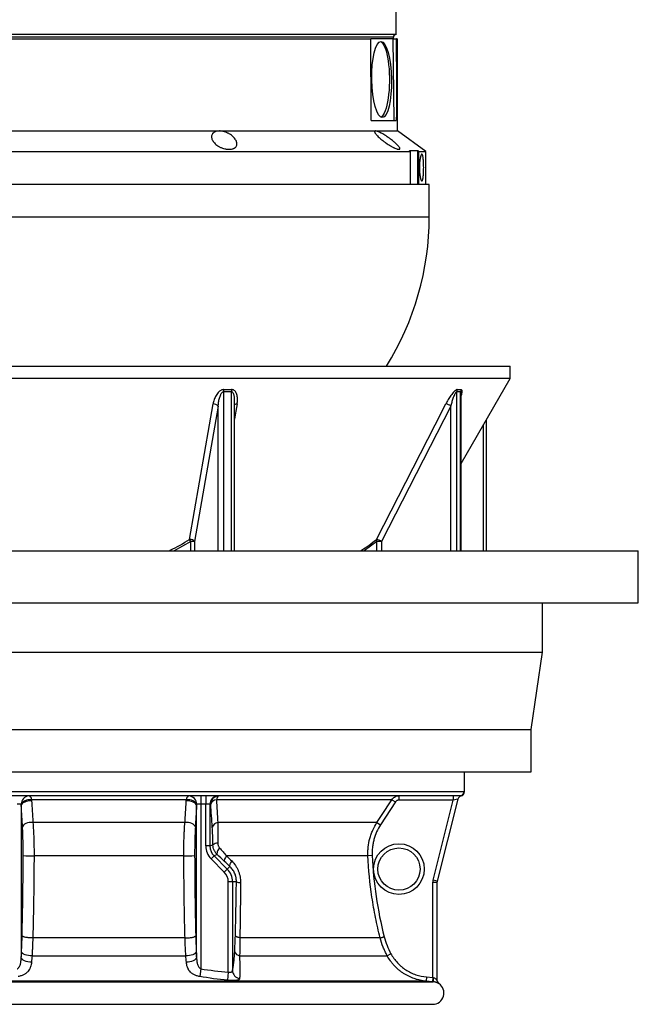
# Model space of a CAD drawing. Header units: millimetres. Extents: x 3097 to 6857, y 401 to 9519.
# Tile 2 of 5: x 4660 to 6857, y 401 to 3896. Entities that reach past the tile are written whole.
import ezdxf

# ---------------------------------------------------------------- set-up
doc = ezdxf.new("R2010")
doc.units = ezdxf.units.MM
doc.header["$LTSCALE"] = 5

msp = doc.modelspace()

# ---------------------------------------------------------------- linework, layer by layer
at = {"color": 7, "linetype": 'Continuous', "lineweight": 25}
for p, q in [((5997.1, 3843.6), (5997.1, 3962.9)), ((5997.1, 3843.6), (3957.1, 3843.6)), ((4017.6, 3828.6), (5906.7, 3828.6)), ((5979.7, 3828.6), (5906.7, 3828.6)), ((5986.4, 3828.6), (5979.7, 3828.6)), ((5990.2, 3538.6), (5986.4, 3828.6)), ((5986.4, 3828.6), (5997, 3828.6)), ((5987.1, 3828.6), (5987.1, 3833.6)), ((5997, 3828.6), (5998, 3747.8)), ((5998.2, 3828.6), (5997, 3828.6)), ((5998.2, 3828.6), (6002.1, 3828.6)), ((6002.1, 3501.1), (6002.1, 3828.6)), ((5908.9, 3538.6), (5997.7, 3538.6)), ((4584.8, 3501.1), (5369.3, 3501.1)), ((5369.3, 3501.1), (5924, 3501.1)), ((5924, 3501.1), (6002.1, 3501.1)), ((6102.1, 3428.6), (6002.1, 3501.1)), ((3852.1, 3428.6), (6047.4, 3428.6)), ((5398.4, 3436.1), (5408.9, 3436.1)), ((6004.7, 3436.1), (6009, 3436.1)), ((6047.4, 3428.6), (6044, 3431.2)), ((6047.4, 3428.6), (6047.4, 3311.1)), ((6073.8, 3431.2), (6077.2, 3428.6)), ((6073.8, 3311.1), (6073.8, 3431.2)), ((6077.2, 3428.6), (6102.1, 3428.6)), ((6077.2, 3311.1), (6077.2, 3428.6)), ((6102.1, 3311.1), (6102.1, 3428.6)), ((5319.1, 3311.1), (3839.6, 3311.1)), ((6114.6, 3311.1), (5319.1, 3311.1)), ((6114.6, 3196.5), (6114.6, 3311.1)), ((3552.1, 2666.1), (6402.1, 2666.1)), ((6402.1, 2622.7), (6402.1, 2666.1)), ((5405.6, 2622.7), (3552.1, 2622.7)), ((6402.1, 2622.7), (5405.6, 2622.7)), ((6227.5, 2320.3), (6402.1, 2622.7)), ((6227.5, 2011), (6227.5, 2569.7)), ((5364.9, 2524.7), (5281.3, 2043.6)), ((5422.3, 2540.5), (5422.3, 2539.5)), ((5422.8, 2011), (5422.8, 2539.5)), ((6191.7, 2524.7), (5945.2, 2043.6)), ((6317.5, 2011), (6317.5, 2476.2)), ((5281.3, 2043.6), (5268.3, 2043.6)), ((5945.2, 2043.6), (5928.6, 2043.6)), ((3097.1, 2011), (6857.1, 2011)), ((6857.1, 1826), (6857.1, 2011)), ((3097.1, 1826), (6857.1, 1826)), ((6517.1, 1651), (6517.1, 1826)), ((3437.1, 1651), (6517.1, 1651)), ((6477.1, 1376), (6517.1, 1651)), ((3477.1, 1376), (6477.1, 1376)), ((6477.1, 1226), (6477.1, 1376)), ((3477.1, 1226), (6477.1, 1226)), ((6239.6, 1155.3), (6239.6, 1226)), ((3715.3, 1156.1), (6238.8, 1156.1)), ((6224, 1141), (3730.1, 1141)), ((6223.9, 1141.1), (3730.3, 1141.1)), ((5252, 1127.4), (4702.1, 1127.4)), ((5303.3, 1141), (5303.3, 1111.1)), ((5320.8, 1141), (5320.8, 1111.1)), ((5981.7, 1127.4), (5359.1, 1127.4)), ((5994.3, 1119.3), (5941.6, 1038.2)), ((5981.7, 1127.4), (5994.3, 1119.3)), ((6006.9, 1141), (6006.9, 1126.1)), ((6200.1, 1126.1), (6006.9, 1126.1)), ((6128, 841.6), (6200.1, 1126.1)), ((6216.5, 1129.8), (6142.5, 837.9)), ((6200.1, 1141), (6200.1, 1126.1)), ((6216.5, 1129.8), (6200.1, 1126.1)), ((4665.6, 1111.1), (4650.8, 1111.1)), ((4665.8, 1106.3), (4665.8, 569.3)), ((5288.4, 569.3), (5288.4, 1106.3)), ((5303.3, 1111.1), (5288.5, 1111.1)), ((5320.8, 1111.1), (5303.3, 1111.1)), ((5303.3, 1111.1), (5303.3, 526.8)), ((5335.8, 1111.1), (5320.8, 1111.1)), ((5320.8, 963.1), (5320.8, 1111.1)), ((5335.8, 1111.1), (5335.8, 963.1)), ((5338.8, 1111.1), (5335.8, 1111.1)), ((5246.9, 1046.4), (4707.2, 1046.4)), ((5929, 1046.4), (5363.7, 1046.4)), ((5929, 1046.4), (5941.6, 1038.2)), ((5335.8, 963.1), (5320.8, 963.1)), ((5335.8, 963.1), (5346.5, 967.6)), ((5243, 928.2), (4711.1, 928.2)), ((5350.3, 927.9), (5339.8, 917.3)), ((5386.5, 870.6), (5339.8, 917.3)), ((5361.5, 932.5), (5350.3, 927.9)), ((5350.3, 927.9), (5397.1, 881.1)), ((5896.9, 928.2), (5394.7, 928.2)), ((5911.9, 928.9), (5896.9, 928.2)), ((5397.1, 881.1), (5386.5, 870.6)), ((5406.4, 890.4), (5397.1, 881.1)), ((6142.5, 837.9), (6128, 841.6)), ((5415.8, 836.1), (5400.8, 836.1)), ((5400.8, 515.5), (5400.8, 836.1)), ((5415.8, 836.1), (5415.8, 521)), ((5429.8, 836.1), (5415.8, 836.1)), ((6127.1, 496.2), (6127.1, 834.2)), ((6127.1, 834.2), (6142.1, 834.2)), ((6142.1, 834.2), (6142.1, 486.9)), ((5247.3, 637), (4706.8, 637)), ((5940.2, 637), (5442, 637)), ((5940.2, 637), (5940.2, 637)), ((4704, 573.5), (5250.1, 573.5)), ((5441.3, 573.5), (5965.3, 573.5)), ((5978.4, 580.7), (5965.3, 573.5)), ((5303.3, 526.8), (5299.4, 499.8)), ((5400.8, 515.5), (5398.5, 486.2)), ((6105, 498.1), (6103.7, 483.2)), ((6105, 498.1), (6127.1, 496.2)), ((6127.1, 496.2), (6125.7, 481.2)), ((3825, 480.9), (6129.1, 480.9)), ((6103.7, 483.2), (3850.4, 483.2)), ((6125.7, 481.2), (6103.7, 483.2)), ((3827.2, 401.1), (6126.9, 401.1))]:
    msp.add_line(p, q, dxfattribs=at)
at = {"color": 8, "linetype": 'Continuous', "lineweight": 25}
for p, q in [((5987.1, 3833.6), (3967.1, 3833.6)), ((3839.6, 3196.5), (6114.6, 3196.5)), ((5383.7, 2575.5), (5383.7, 2011)), ((5412.3, 2011), (5412.3, 2575.5)), ((6211.9, 2575.5), (6211.9, 2011)), ((6225.8, 2011), (6225.8, 2575.5)), ((5364.9, 2011), (5364.9, 2524.7)), ((6191.7, 2011), (6191.7, 2524.7)), ((6307, 2011), (6307, 2458)), ((5268.3, 2043.6), (5209.1, 2011)), ((5268.3, 2011), (5268.3, 2043.6)), ((5281.3, 2043.6), (5281.3, 2011)), ((5928.6, 2043.6), (5883.1, 2011)), ((5928.6, 2011), (5928.6, 2043.6)), ((5945.2, 2043.6), (5945.2, 2011)), ((5194.9, 2012.9), (5191.9, 2011)), ((5874, 2012.9), (5871.5, 2011))]:
    msp.add_line(p, q, dxfattribs=at)
at = {"color": 7, "linetype": 'Continuous', "lineweight": 25, "flags": 128}
for points in [[(5940.8, 3818.2), (5943.3, 3817.2), (5947.2, 3814.2), (5951, 3809.4), (5954.6, 3803), (5958, 3795), (5961.2, 3785.6), (5964.1, 3774.9), (5966.6, 3762.9), (5968.8, 3750), (5970.5, 3736.1), (5971.9, 3721.6), (5972.8, 3706.6), (5973.2, 3691.3), (5973.2, 3675.9), (5972.8, 3660.6), (5971.9, 3645.6), (5970.5, 3631), (5968.8, 3617.2), (5966.6, 3604.2), (5964.1, 3592.3), (5961.2, 3581.6), (5958, 3572.2), (5954.6, 3564.2), (5951, 3557.8), (5947.2, 3553), (5943.3, 3550), (5943.1, 3549.9)], [(5263.6, 2051.1), (5334.3, 2458.4), (5347.1, 2532.2)], [(5927, 2051.1), (6135.7, 2458.4), (6173.5, 2532.2)], [(4702.1, 1127.4), (4695.9, 1127.4), (4689.7, 1126.7), (4683.8, 1125.3), (4678.3, 1123.3), (4673.6, 1120.7), (4669.8, 1117.8), (4667.1, 1114.5), (4665.6, 1111.1)], [(4702.5, 1122.7), (4696.1, 1122.8), (4689.7, 1122.2), (4683.5, 1120.9), (4677.9, 1118.9), (4673.1, 1116.3), (4669.4, 1113.3), (4666.9, 1109.9), (4665.8, 1106.3)], [(5288.4, 1106.3), (5287.2, 1109.9), (5284.7, 1113.3), (5281, 1116.3), (5276.2, 1118.9), (5270.6, 1120.9), (5264.4, 1122.2), (5258, 1122.8), (5251.6, 1122.7)], [(5288.5, 1111.1), (5287, 1114.5), (5284.3, 1117.8), (5280.5, 1120.7), (5275.8, 1123.3), (5270.3, 1125.3), (5264.4, 1126.7), (5258.2, 1127.4), (5252, 1127.4)], [(5929, 1046.4), (5945.4, 1071.5), (5981.7, 1127.4)], [(4707.2, 1046.4), (4700.7, 1046.6), (4694.2, 1046), (4688, 1044.7), (4682.4, 1042.7), (4677.6, 1040.1), (4673.8, 1037), (4671.3, 1033.6), (4670.2, 1030.1)], [(5284, 1030.1), (5282.8, 1033.6), (5280.3, 1037), (5276.5, 1040.1), (5271.7, 1042.7), (5266.1, 1044.7), (5259.9, 1046), (5253.4, 1046.6), (5246.9, 1046.4)], [(5369.9, 956.5), (5367.2, 952.9), (5365, 949.2), (5363.1, 945.7), (5361.7, 942.4), (5360.9, 939.3), (5360.5, 936.6), (5360.8, 934.3), (5361.5, 932.5)], [(5394.7, 928.2), (5392.5, 925), (5390.6, 921.9), (5389, 919), (5387.8, 916.3), (5387, 913.8), (5386.6, 911.7), (5386.7, 909.9), (5387.2, 908.5)], [(5413.3, 909.8), (5411.2, 906.7), (5409.4, 903.6), (5407.9, 900.8), (5406.8, 898.1), (5406.1, 895.7), (5405.7, 893.6), (5405.8, 891.8), (5406.4, 890.4)], [(4702.2, 551), (4695.8, 550.9), (4689.4, 551.5), (4683.3, 553), (4677.7, 555.3), (4673, 558.2), (4669.3, 561.6), (4666.9, 565.3), (4665.8, 569.3)], [(4704, 573.5), (4697.5, 573.4), (4691.1, 573.9), (4684.8, 575), (4679.2, 576.8), (4674.3, 579.1), (4670.6, 581.8), (4668, 584.8), (4666.8, 587.9)], [(5287.3, 587.9), (5286.1, 584.8), (5283.5, 581.8), (5279.8, 579.1), (5274.9, 576.8), (5269.3, 575), (5263.1, 573.9), (5256.6, 573.4), (5250.1, 573.5)], [(5288.4, 569.3), (5287.2, 565.3), (5284.8, 561.6), (5281.1, 558.2), (5276.4, 555.3), (5270.9, 553), (5264.7, 551.5), (5258.3, 550.9), (5252, 551)]]:
    msp.add_lwpolyline(points, dxfattribs=at)
at = {"color": 8, "linetype": 'Continuous', "lineweight": 25, "flags": 128}
msp.add_lwpolyline([(5432.1, 2532.2), (5427.6, 2506.2), (5422.8, 2478.7)], dxfattribs=at)
at = {"color": 7, "linetype": 'Continuous', "lineweight": 25}
for radius in [90, 75]:
    msp.add_circle((6007.1, 881.1), radius, dxfattribs=at)
for centre, radius, start, end in [((5997.1, 3833.6), 10, 90, 180), ((5114.6, 3196.5), 1000, 327.9669, 0), ((5428.5, 2574.9), 44.7, 169.5651, 179.2278), ((5456.7, 2576.5), 44.4, 171.531, 181.2487), ((6228.5, 2575.4), 16.6, 152.6935, 179.6401), ((6242.2, 2575.7), 16.4, 153.5109, 180.6616), ((5348.5, 2510.5), 21.7, 40.7038, 93.6177), ((6165.7, 2487.5), 45.4, 55.1054, 80.2088), ((5264.9, 2029.5), 21.6, 40.65, 93.4355), ((5117.9, 1954.4), 174.9, 30.6629, 33.5641), ((5919.1, 2006.1), 45.6, 55.1468, 80.0518), ((5942.6, 2050.5), 15.7, 178.0629, 206.4262), ((6223.8, 1156.1), 15, 270.3387, 0.0179), ((6224.3, 1155.3), 15, 282.9075, 0.0102), ((4695.5, 1111.3), 29.9, 95.2219, 180.3128), ((4683.9, 1127.3), 18.2, 0.3729, 48.6833), ((5270.2, 1127.3), 18.2, 131.3167, 179.6271), ((5258.6, 1111.3), 29.9, 359.6872, 84.7781), ((5365.7, 1111.1), 30, 94.9484, 180.0967), ((5368.8, 1111.1), 30, 94.9484, 180.0967), ((5361.6, 1103.6), 24, 95.8487, 161.7256), ((5376.2, 1126.1), 17.1, 119.7105, 175.5256), ((6231, 1126.1), 15, 102.9032, 165.7827), ((5366.6, 1022.9), 23.7, 96.9979, 162.3934), ((5362.9, 944.8), 28.1, 87.824, 125.8841), ((4701.1, 1186.7), 258.7, 263.6601, 272.2093), ((5253, 1186.7), 258.7, 267.7907, 276.3399), ((5352.1, 836.1), 63.7, 0, 45), ((5352.1, 836.1), 48.8, 0, 45), ((6157.1, 834.2), 30, 165.7827, 180), ((5443.9, 864), 31.2, 243.1738, 271.4428), ((6157.1, 834.2), 15, 165.7827, 180), ((5444.4, 595.2), 21.9, 199.4107, 261.8467), ((5445.7, 522.5), 30, 182.7618, 261.5133), ((6163, 489.3), 34.9, 169.0803, 193.7956), ((6126.9, 441.1), 40, 270, 56.7656), ((6157.1, 487.1), 15, 179.996, 236.7857), ((6157.1, 486.9), 15, 180.0001, 204.5732)]:
    msp.add_arc(centre, radius, start, end, dxfattribs=at)
at = {"color": 8, "linetype": 'Continuous', "lineweight": 25}
for centre, radius, start, end in [((5431.2, 2518.4), 13.8, 86.156, 127.4922), ((5074.9, 1945.5), 137.6, 28.4194, 29.306), ((5886.5, 2011.6), 12.6, 174.4416, 182.9466), ((6157.1, 486.9), 15, 204.5735, 236.4637)]:
    msp.add_arc(centre, radius, start, end, dxfattribs=at)
at = {"color": 7, "linetype": 'Continuous', "lineweight": 25}
for centre, major_axis, ratio, start_param, end_param in [((4977.1, -6273.2), (-265.4, 58722.2), 0.01686, 4.880188, 4.885199), ((4977.1, 3828.6), (89.4, 58722.2), 0.017389, 4.71104, 4.712415), ((5386.1, 963.3), (60.3, 25), 0.995546, 2.750469, 3.532716), ((5386.1, 963.3), (46.5, 19.3), 0.992899, 2.750469, 3.532716)]:
    msp.add_ellipse(centre, major_axis=major_axis, ratio=ratio, start_param=start_param, end_param=end_param, dxfattribs=at)
msp.add_ellipse((5945.6, 3683.6), major_axis=(-2.4, 135), ratio=0.25874, dxfattribs=at)
for points in [[(5998, 3747.8), (5997.9, 3678.1), (5997.8, 3608.3), (5997.7, 3538.6)], [(6044, 3431.2), (6053.9, 3432.6), (6063.9, 3432.6), (6073.8, 3431.2)], [(5412.3, 2575.5), (5402.8, 2575.3), (5393.3, 2575.3), (5383.7, 2575.5)], [(5384.5, 2583), (5393.9, 2582.8), (5403.4, 2582.8), (5412.8, 2583)], [(6225.8, 2575.5), (6221.2, 2575.3), (6216.6, 2575.3), (6211.9, 2575.5)], [(6213.8, 2583), (6218.4, 2582.8), (6222.9, 2582.8), (6227.5, 2583)], [(5194.9, 2012.9), (5218.3, 2024.7), (5241.2, 2037.5), (5263.6, 2051.1)], [(5874, 2012.9), (5892, 2024.7), (5909.7, 2037.5), (5927, 2051.1)], [(4702.1, 1127.4), (4702.3, 1125.8), (4702.4, 1124.2), (4702.5, 1122.7)], [(5251.6, 1122.7), (5251.7, 1124.2), (5251.8, 1125.8), (5252, 1127.4)], [(5359.1, 1127.4), (5360.7, 1100.4), (5362.2, 1073.3), (5363.7, 1046.4)], [(6223.9, 1141.1), (6223.9, 1141.1), (6223.9, 1141.1), (6223.9, 1141.1)], [(6223.9, 1141.1), (6223.9, 1141.1), (6223.9, 1141.1), (6224, 1141)], [(4665.8, 1106.3), (4665.7, 1107.9), (4665.7, 1109.5), (4665.6, 1111.1)], [(4670.2, 1030.1), (4668.7, 1055.5), (4667.2, 1080.9), (4665.8, 1106.3)], [(5288.4, 1106.3), (5286.9, 1080.9), (5285.4, 1055.5), (5284, 1030.1)], [(5288.5, 1111.1), (5288.4, 1109.5), (5288.4, 1107.9), (5288.4, 1106.3)], [(5344, 1030.1), (5342.3, 1057), (5340.5, 1084), (5338.8, 1111.1)], [(5369.9, 956.5), (5378.1, 947.2), (5386.4, 937.8), (5394.7, 928.2)], [(5387.2, 908.5), (5378.5, 916.6), (5370, 924.6), (5361.5, 932.5)], [(5394.7, 928.2), (5400.9, 922), (5407.1, 915.9), (5413.3, 909.8)], [(5911.9, 928.9), (5914.1, 880.2), (5923.6, 783.4), (5942.7, 688.1), (5954.7, 640.8)], [(5406.4, 890.4), (5400, 896.4), (5393.6, 902.4), (5387.2, 908.5)], [(4706.8, 637), (4706.8, 637), (4706.8, 637), (4706.8, 637)], [(5247.3, 637), (5247.3, 637), (5247.3, 637), (5247.3, 637)], [(5442, 637), (5442, 637), (5442, 637), (5442, 637)], [(5954.7, 640.8), (5957.4, 630.3), (5964.1, 609.8), (5973.2, 590.2), (5978.4, 580.7)], [(4665.8, 569.3), (4666.2, 575.2), (4666.5, 581.4), (4666.8, 587.9)], [(4704, 573.5), (4703.4, 565.7), (4702.8, 558.2), (4702.2, 551)], [(5252, 551), (5251.3, 558.2), (5250.7, 565.7), (5250.1, 573.5)], [(5287.3, 587.9), (5287.6, 581.4), (5288, 575.2), (5288.4, 569.3)], [(5303.3, 526.8), (5335.7, 522.1), (5368.2, 518.1), (5400.8, 515.5)], [(5398.5, 486.2), (5365.3, 489.2), (5332.3, 494.1), (5299.4, 499.8)], [(6127.1, 496.2), (6127.6, 496.1), (6128.2, 496), (6128.7, 495.9)], [(6129.1, 480.9), (6128, 481), (6126.9, 481.1), (6125.7, 481.2)]]:
    msp.add_open_spline(points, degree=3, dxfattribs=at)
for points, knots in [([(5369.3, 3501.1), (5366.4, 3501.1), (5363.6, 3500.8), (5359.7, 3500.1), (5358.4, 3499.8), (5356.1, 3499.1), (5355, 3498.6), (5352.9, 3497.7), (5351.9, 3497.2), (5350, 3496.1), (5349.2, 3495.5), (5347.6, 3494.2), (5346.9, 3493.5), (5345.6, 3492.1), (5345.1, 3491.4), (5343.5, 3489.1), (5342.8, 3487.5), (5341.8, 3484.2), (5341.5, 3482.4), (5341.5, 3478.8), (5341.7, 3477), (5342.6, 3473.3), (5343.2, 3471.4), (5344.9, 3467.7), (5346, 3465.9), (5347.9, 3463.1), (5348.5, 3462.2), (5350, 3460.3), (5350.8, 3459.4), (5353.3, 3456.7), (5355.1, 3455), (5359.1, 3451.6), (5361.3, 3450), (5364.9, 3447.6), (5366.2, 3446.8), (5368.7, 3445.4), (5370, 3444.7), (5372.7, 3443.3), (5374.1, 3442.7), (5377, 3441.4), (5378.4, 3440.8), (5382.9, 3439.2), (5386, 3438.3), (5390.6, 3437.3), (5392.1, 3436.9), (5395.2, 3436.4), (5396.8, 3436.2), (5398.4, 3436.1)], [0, 0, 0, 0, 0.0625, 0.0625, 0.09375, 0.09375, 0.125, 0.125, 0.15625, 0.15625, 0.1875, 0.1875, 0.21875, 0.21875, 0.25, 0.25, 0.3125, 0.3125, 0.375, 0.375, 0.4375, 0.4375, 0.5, 0.5, 0.5625, 0.5625, 0.59375, 0.59375, 0.625, 0.625, 0.6875, 0.6875, 0.75, 0.75, 0.78125, 0.78125, 0.8125, 0.8125, 0.84375, 0.84375, 0.875, 0.875, 0.9375, 0.9375, 0.96875, 0.96875, 1, 1, 1, 1]), ([(5408.9, 3436.1), (5411.6, 3436.4), (5414.2, 3436.9), (5417.6, 3437.9), (5418.7, 3438.4), (5420.8, 3439.3), (5421.8, 3439.8), (5423.5, 3440.8), (5424.4, 3441.4), (5425.9, 3442.6), (5426.6, 3443.3), (5428.4, 3445.3), (5429.4, 3446.8), (5430.8, 3449.9), (5431.2, 3451.6), (5431.6, 3455), (5431.6, 3456.8), (5431.1, 3459.5), (5430.9, 3460.4), (5430.4, 3462.2), (5430.1, 3463.2), (5429.1, 3465.9), (5428.2, 3467.8), (5425.9, 3471.5), (5424.6, 3473.4), (5421.6, 3477.1), (5419.9, 3478.9), (5416.2, 3482.4), (5414.1, 3484.2), (5409.6, 3487.5), (5407.2, 3489.1), (5403.4, 3491.4), (5402.1, 3492.1), (5399.4, 3493.5), (5398, 3494.2), (5393.7, 3496.1), (5390.7, 3497.2), (5386.2, 3498.6), (5384.6, 3499.1), (5381.5, 3499.8), (5380, 3500.1), (5376.9, 3500.6), (5375.4, 3500.8), (5372.3, 3501), (5370.8, 3501.1), (5369.3, 3501.1)], [0, 0, 0, 0, 0.0625, 0.0625, 0.09375, 0.09375, 0.125, 0.125, 0.15625, 0.15625, 0.1875, 0.1875, 0.25, 0.25, 0.3125, 0.3125, 0.375, 0.375, 0.40625, 0.40625, 0.4375, 0.4375, 0.5, 0.5, 0.5625, 0.5625, 0.625, 0.625, 0.6875, 0.6875, 0.75, 0.75, 0.78125, 0.78125, 0.8125, 0.8125, 0.875, 0.875, 0.90625, 0.90625, 0.9375, 0.9375, 0.96875, 0.96875, 1, 1, 1, 1]), ([(5924, 3501.1), (5922.8, 3501.1), (5921.9, 3500.8), (5921.1, 3500.1), (5920.9, 3499.8), (5920.6, 3499.1), (5920.6, 3498.6), (5920.7, 3497.7), (5920.8, 3497.2), (5921.2, 3496.1), (5921.4, 3495.5), (5922.1, 3494.2), (5922.5, 3493.5), (5923.4, 3492.1), (5923.9, 3491.4), (5925.6, 3489.1), (5926.9, 3487.5), (5930, 3484.2), (5931.7, 3482.4), (5935.4, 3478.8), (5937.4, 3477), (5941.6, 3473.3), (5943.8, 3471.4), (5948.5, 3467.7), (5950.9, 3465.8), (5954.6, 3463.1), (5955.8, 3462.2), (5958.4, 3460.3), (5959.7, 3459.4), (5963.6, 3456.7), (5966.3, 3455), (5971.6, 3451.6), (5974.2, 3450), (5978.3, 3447.6), (5979.6, 3446.8), (5982.3, 3445.4), (5983.6, 3444.7), (5986.2, 3443.3), (5987.5, 3442.7), (5990, 3441.4), (5991.2, 3440.8), (5994.9, 3439.2), (5997.1, 3438.3), (6000.2, 3437.2), (6001.2, 3436.9), (6003, 3436.4), (6003.9, 3436.2), (6004.7, 3436.1)], [0, 0, 0, 0, 0.0625, 0.0625, 0.09375, 0.09375, 0.125, 0.125, 0.15625, 0.15625, 0.1875, 0.1875, 0.21875, 0.21875, 0.25, 0.25, 0.3125, 0.3125, 0.375, 0.375, 0.4375, 0.4375, 0.5, 0.5, 0.5625, 0.5625, 0.59375, 0.59375, 0.625, 0.625, 0.6875, 0.6875, 0.75, 0.75, 0.78125, 0.78125, 0.8125, 0.8125, 0.84375, 0.84375, 0.875, 0.875, 0.9375, 0.9375, 0.96875, 0.96875, 1, 1, 1, 1]), ([(6009, 3436.1), (6009.9, 3436.4), (6010.4, 3436.9), (6010.6, 3437.9), (6010.6, 3438.4), (6010.5, 3439.3), (6010.3, 3439.8), (6009.9, 3440.8), (6009.6, 3441.4), (6008.9, 3442.6), (6008.5, 3443.3), (6007, 3445.3), (6005.8, 3446.8), (6003, 3449.9), (6001.4, 3451.6), (5997.9, 3455), (5996, 3456.8), (5992.9, 3459.5), (5991.8, 3460.4), (5989.7, 3462.2), (5988.6, 3463.2), (5985.2, 3465.9), (5982.9, 3467.8), (5978, 3471.5), (5975.5, 3473.4), (5970.4, 3477.1), (5967.8, 3478.9), (5962.6, 3482.4), (5959.9, 3484.2), (5954.6, 3487.5), (5951.9, 3489.1), (5948, 3491.4), (5946.7, 3492.1), (5944.2, 3493.5), (5942.9, 3494.2), (5939.2, 3496.1), (5936.8, 3497.2), (5933.5, 3498.6), (5932.4, 3499.1), (5930.4, 3499.8), (5929.5, 3500.1), (5927.7, 3500.6), (5926.9, 3500.8), (5925.3, 3501), (5924.6, 3501.1), (5924, 3501.1)], [0, 0, 0, 0, 0.0625, 0.0625, 0.09375, 0.09375, 0.125, 0.125, 0.15625, 0.15625, 0.1875, 0.1875, 0.25, 0.25, 0.3125, 0.3125, 0.375, 0.375, 0.40625, 0.40625, 0.4375, 0.4375, 0.5, 0.5, 0.5625, 0.5625, 0.625, 0.625, 0.6875, 0.6875, 0.75, 0.75, 0.78125, 0.78125, 0.8125, 0.8125, 0.875, 0.875, 0.90625, 0.90625, 0.9375, 0.9375, 0.96875, 0.96875, 1, 1, 1, 1]), ([(6079.8, 3371.1), (6079.8, 3374.3), (6079.9, 3377.4), (6080.1, 3381.9), (6080.2, 3383.5), (6080.3, 3386.4), (6080.4, 3387.9), (6080.8, 3392.3), (6081.1, 3395), (6081.6, 3398.9), (6081.8, 3400.1), (6082.2, 3402.5), (6082.4, 3403.7), (6083, 3406.9), (6083.4, 3408.9), (6084.1, 3411.5), (6084.4, 3412.3), (6084.9, 3413.7), (6085.3, 3415.1), (6085.8, 3416.1), (6086.3, 3417), (6086.6, 3417.4), (6087.4, 3418.3), (6087.9, 3418.6), (6088.8, 3418.6), (6089.3, 3418.3), (6090.2, 3417.1), (6090.6, 3416.2), (6091.2, 3414.5), (6091.4, 3413.8), (6091.8, 3412.4), (6092, 3411.6), (6092.5, 3409), (6092.8, 3407), (6093.4, 3402.6), (6093.6, 3400.2), (6094, 3396.3), (6094.1, 3395), (6094.2, 3392.3), (6094.3, 3390.8), (6094.5, 3386.5), (6094.6, 3383.5), (6094.8, 3377.4), (6094.8, 3374.2), (6094.8, 3368), (6094.8, 3364.9), (6094.7, 3360.3), (6094.6, 3358.7), (6094.5, 3355.7), (6094.4, 3352.8), (6094.2, 3350), (6094.1, 3347.2), (6094, 3345.9), (6093.6, 3342), (6093.4, 3339.6), (6092.8, 3335.2), (6092.5, 3333.2), (6091.8, 3329.8), (6091.5, 3328.3), (6090.8, 3326.6), (6090.6, 3326), (6090.2, 3325.2), (6090, 3324.8), (6089.3, 3323.9), (6088.8, 3323.6), (6087.9, 3323.6), (6087.4, 3323.9), (6086.6, 3324.8), (6086.4, 3325.2), (6085.9, 3326.1), (6085.6, 3326.6), (6084.9, 3328.4), (6084.4, 3329.8), (6083.4, 3333.2), (6083, 3335.2), (6082.2, 3339.6), (6081.8, 3342), (6081.3, 3345.9), (6081.1, 3347.2), (6080.8, 3349.9), (6080.7, 3351.3), (6080.3, 3355.6), (6080.1, 3358.6), (6079.9, 3364.8), (6079.8, 3367.9), (6079.8, 3371.1)], [0, 0, 0, 0, 0.03125, 0.03125, 0.046875, 0.046875, 0.0625, 0.0625, 0.09375, 0.09375, 0.109375, 0.109375, 0.125, 0.125, 0.15625, 0.15625, 0.171875, 0.171875, 0.1875, 0.203125, 0.203125, 0.21875, 0.21875, 0.25, 0.25, 0.28125, 0.28125, 0.3125, 0.3125, 0.328125, 0.328125, 0.34375, 0.34375, 0.375, 0.375, 0.40625, 0.40625, 0.421875, 0.421875, 0.4375, 0.4375, 0.46875, 0.46875, 0.5, 0.5, 0.53125, 0.53125, 0.546875, 0.546875, 0.5625, 0.578125, 0.578125, 0.59375, 0.59375, 0.625, 0.625, 0.65625, 0.65625, 0.6875, 0.6875, 0.703125, 0.703125, 0.71875, 0.71875, 0.75, 0.75, 0.78125, 0.78125, 0.796875, 0.796875, 0.8125, 0.8125, 0.84375, 0.84375, 0.875, 0.875, 0.90625, 0.90625, 0.921875, 0.921875, 0.9375, 0.9375, 0.96875, 0.96875, 1, 1, 1, 1]), ([(5384.5, 2583), (5383.7, 2583), (5383, 2583), (5381.6, 2582.8), (5380.8, 2582.7), (5378.7, 2582.2), (5377.3, 2581.7), (5374.6, 2580.4), (5373.3, 2579.6), (5370.8, 2577.9), (5369.6, 2577), (5366.3, 2574), (5364.4, 2571.9), (5360.9, 2567.3), (5359.3, 2565), (5356.5, 2560.1), (5355.2, 2557.6), (5353, 2552.6), (5352, 2550.1), (5349.3, 2542.5), (5348, 2537.4), (5347.1, 2532.2)], [0, 0, 0, 0, 0.03125, 0.03125, 0.0625, 0.0625, 0.125, 0.125, 0.1875, 0.1875, 0.25, 0.25, 0.375, 0.375, 0.5, 0.5, 0.625, 0.625, 0.75, 0.75, 1, 1, 1, 1]), ([(5364.9, 2524.7), (5365.3, 2529.3), (5365.9, 2533.9), (5367.4, 2543.1), (5368.3, 2547.7), (5370.2, 2554.5), (5370.8, 2556.8), (5372.4, 2561.3), (5373.2, 2563.5), (5374.7, 2566.7), (5375.3, 2567.8), (5376.5, 2569.8), (5377.1, 2570.9), (5378.6, 2572.8), (5379.5, 2573.7), (5380.9, 2574.7), (5381.4, 2575), (5382.6, 2575.4), (5383.2, 2575.5), (5383.7, 2575.5)], [0, 0, 0, 0, 0.25, 0.25, 0.5, 0.5, 0.625, 0.625, 0.75, 0.75, 0.8125, 0.8125, 0.875, 0.875, 0.9375, 0.9375, 0.96875, 0.96875, 1, 1, 1, 1]), ([(5432.1, 2532.2), (5432.6, 2534.8), (5432.9, 2537.4), (5433.4, 2542.5), (5433.5, 2545.1), (5433.6, 2550.1), (5433.4, 2552.6), (5433, 2557.6), (5432.6, 2560.1), (5431.5, 2564.9), (5430.7, 2567.3), (5429.3, 2570.7), (5428.8, 2571.8), (5427.6, 2573.9), (5426.9, 2575), (5425.4, 2576.9), (5424.6, 2577.9), (5422.8, 2579.6), (5421.8, 2580.4), (5420.1, 2581.3), (5419.5, 2581.6), (5418.3, 2582.1), (5417.6, 2582.3), (5415.7, 2582.9), (5414.3, 2583), (5412.8, 2583)], [0, 0, 0, 0, 0.125, 0.125, 0.25, 0.25, 0.375, 0.375, 0.5, 0.5, 0.625, 0.625, 0.6875, 0.6875, 0.75, 0.75, 0.8125, 0.8125, 0.875, 0.875, 0.90625, 0.90625, 0.9375, 0.9375, 1, 1, 1, 1]), ([(6213.8, 2583), (6213.4, 2583), (6213.1, 2583), (6212.3, 2582.8), (6211.8, 2582.7), (6210.6, 2582.2), (6209.7, 2581.7), (6207.8, 2580.4), (6206.8, 2579.6), (6204.8, 2577.9), (6203.9, 2577), (6200.9, 2574), (6199.1, 2571.9), (6195.4, 2567.3), (6193.6, 2565), (6190.1, 2560.1), (6188.4, 2557.6), (6185.1, 2552.6), (6183.5, 2550.1), (6179, 2542.5), (6176.1, 2537.4), (6173.5, 2532.2)], [0, 0, 0, 0, 0.03125, 0.03125, 0.0625, 0.0625, 0.125, 0.125, 0.1875, 0.1875, 0.25, 0.25, 0.375, 0.375, 0.5, 0.5, 0.625, 0.625, 0.75, 0.75, 1, 1, 1, 1]), ([(6191.7, 2524.7), (6192.9, 2529.3), (6194.2, 2533.9), (6196.9, 2543.1), (6198.3, 2547.7), (6200.7, 2554.5), (6201.5, 2556.8), (6203.2, 2561.3), (6204.2, 2563.5), (6205.6, 2566.7), (6206.1, 2567.8), (6207.1, 2569.8), (6207.7, 2570.9), (6208.8, 2572.8), (6209.4, 2573.7), (6210.4, 2574.7), (6210.7, 2575), (6211.3, 2575.4), (6211.7, 2575.5), (6211.9, 2575.5)], [0, 0, 0, 0, 0.25, 0.25, 0.5, 0.5, 0.625, 0.625, 0.75, 0.75, 0.8125, 0.8125, 0.875, 0.875, 0.9375, 0.9375, 0.96875, 0.96875, 1, 1, 1, 1]), ([(6238.8, 1156.1), (6238.9, 1156.1), (6239, 1155.9), (6239.2, 1155.5), (6239.2, 1155.3), (6239.3, 1155.3)], [0, 0, 0, 0, 0.5, 0.5, 1, 1, 1, 1]), ([(4702.5, 1122.7), (4703.5, 1106), (4704.5, 1089.3), (4705.6, 1072.6), (4706.1, 1063.9), (4706.6, 1055.1), (4707.2, 1046.4)], [0, 0, 0, 0, 0.012, 0.012, 0.012, 0.01828493, 0.01828493, 0.01828493, 0.01828493]), ([(5246.9, 1046.4), (5248, 1063.1), (5249, 1079.8), (5250, 1096.4), (5250.5, 1105.2), (5251.1, 1113.9), (5251.6, 1122.7)], [0, 0, 0, 0, 0.012, 0.012, 0.012, 0.01828493, 0.01828493, 0.01828493, 0.01828493]), ([(5981.7, 1127.4), (5983, 1129.4), (5984.4, 1131.1), (5987.7, 1134.3), (5989.5, 1135.7), (5993.4, 1138), (5995.5, 1138.9), (5999.9, 1140.4), (6002.1, 1140.8), (6004.3, 1141)], [0, 0, 0, 0, 0.25, 0.25, 0.5, 0.5, 0.75, 0.75, 1, 1, 1, 1]), ([(6006.9, 1126.1), (6005.6, 1126.1), (6004.4, 1125.9), (6002, 1125.3), (6000.8, 1124.9), (5998.6, 1123.7), (5997.6, 1123), (5995.8, 1121.3), (5995, 1120.3), (5994.3, 1119.3)], [0, 0, 0, 0, 0.25, 0.25, 0.5, 0.5, 0.75, 0.75, 1, 1, 1, 1]), ([(6227.7, 1140.7), (6227.6, 1140.7), (6227.2, 1140.8), (6225.9, 1141), (6224.9, 1141.1), (6223.9, 1141.1)], [0, 0, 0, 0, 0.5, 0.5, 1, 1, 1, 1]), ([(4672.6, 929.6), (4672.6, 938.5), (4672.6, 947.3), (4672.5, 960.5), (4672.4, 964.8), (4672.3, 971.3), (4672.2, 973.5), (4672.2, 977.8), (4672.1, 980), (4671.9, 990.7), (4671.6, 998.9), (4671, 1014.9), (4670.6, 1022.6), (4670.2, 1030.1)], [0, 0, 0, 0, 0.25, 0.25, 0.375, 0.375, 0.4375, 0.4375, 0.5, 0.5, 0.75, 0.75, 1, 1, 1, 1]), ([(4707.2, 1046.4), (4707.9, 1037.6), (4708.5, 1028.6), (4709.5, 1009.8), (4709.9, 1000), (4710.4, 987.5), (4710.4, 984.9), (4710.6, 979.8), (4710.6, 977.3), (4710.8, 969.6), (4710.9, 964.5), (4711.1, 949), (4711.2, 938.7), (4711.1, 928.2)], [0, 0, 0, 0, 0.25, 0.25, 0.5, 0.5, 0.5625, 0.5625, 0.625, 0.625, 0.75, 0.75, 1, 1, 1, 1]), ([(5243, 928.2), (5242.9, 938.7), (5243, 949), (5243.3, 969.6), (5243.5, 979.7), (5243.9, 992.3), (5244, 994.8), (5244.2, 999.8), (5244.3, 1002.3), (5244.6, 1009.6), (5244.9, 1014.4), (5245.6, 1028.6), (5246.3, 1037.6), (5246.9, 1046.4)], [0, 0, 0, 0, 0.25, 0.25, 0.5, 0.5, 0.5625, 0.5625, 0.625, 0.625, 0.75, 0.75, 1, 1, 1, 1]), ([(5284, 1030.1), (5283.5, 1022.6), (5283.2, 1014.9), (5282.7, 1002.9), (5282.5, 998.8), (5282.3, 992.6), (5282.3, 990.5), (5282.2, 986.2), (5282.1, 984.1), (5281.8, 973.4), (5281.7, 964.8), (5281.5, 947.3), (5281.5, 938.5), (5281.5, 929.6)], [0, 0, 0, 0, 0.25, 0.25, 0.375, 0.375, 0.4375, 0.4375, 0.5, 0.5, 0.75, 0.75, 1, 1, 1, 1]), ([(5346.5, 967.6), (5346.4, 970.4), (5346.4, 973.2), (5346.2, 978.8), (5346.2, 981.6), (5345.9, 989.9), (5345.7, 995.2), (5345.1, 1010.9), (5344.6, 1020.7), (5344, 1030.1)], [0, 0, 0, 0, 0.125, 0.125, 0.25, 0.25, 0.5, 0.5, 1, 1, 1, 1]), ([(5363.7, 1046.4), (5363.8, 1035.4), (5363.8, 1023.7), (5363.9, 1005.3), (5363.9, 999), (5364, 989.3), (5364, 986.1), (5364, 979.5), (5364, 976.2), (5364, 972.9)], [0, 0, 0, 0, 0.5, 0.5, 0.75, 0.75, 0.875, 0.875, 1, 1, 1, 1]), ([(5896.9, 928.2), (5896.7, 933.4), (5896.6, 938.6), (5897, 949), (5897.3, 954.2), (5899, 969.7), (5901, 979.9), (5905, 994.8), (5906.6, 999.7), (5910, 1009.4), (5912, 1014.3), (5918.4, 1028.5), (5923.3, 1037.7), (5929, 1046.4)], [0, 0, 0, 0, 0.125, 0.125, 0.25, 0.25, 0.5, 0.5, 0.625, 0.625, 0.75, 0.75, 1, 1, 1, 1]), ([(5941.6, 1038.2), (5936.3, 1030.1), (5931.7, 1021.7), (5923.9, 1004.3), (5920.7, 995.3), (5916.9, 981.4), (5915.8, 976.6), (5914, 967.2), (5913.3, 962.4), (5911.7, 948.2), (5911.4, 938.6), (5911.9, 928.9)], [0, 0, 0, 0, 0.25, 0.25, 0.5, 0.5, 0.625, 0.625, 0.75, 0.75, 1, 1, 1, 1]), ([(5361.5, 932.5), (5359.2, 934.8), (5357.1, 937.3), (5354.3, 941.3), (5353.5, 942.7), (5351.9, 945.5), (5351.1, 947), (5349.2, 951.5), (5348.2, 954.6), (5346.9, 961), (5346.5, 964.3), (5346.5, 967.6)], [0, 0, 0, 0, 0.25, 0.25, 0.375, 0.375, 0.5, 0.5, 0.75, 0.75, 1, 1, 1, 1]), ([(5364, 972.9), (5364, 971.3), (5364.1, 969.8), (5364.6, 966.9), (5365, 965.4), (5366, 962.6), (5366.7, 961.3), (5368.1, 958.8), (5369, 957.6), (5369.9, 956.5)], [0, 0, 0, 0, 0.25, 0.25, 0.5, 0.5, 0.75, 0.75, 1, 1, 1, 1]), ([(4668.8, 644.5), (4669.9, 691.2), (4670.7, 738.4), (4672, 833.4), (4672.4, 881.3), (4672.6, 929.6)], [0, 0, 0, 0, 0.5, 0.5, 1, 1, 1, 1]), ([(4711.1, 928.2), (4711.1, 915.9), (4711, 903.6), (4710.8, 879.1), (4710.7, 866.8), (4710.3, 830.1), (4710.1, 805.7), (4709, 732.9), (4708, 684.7), (4706.8, 637)], [0, 0, 0, 0, 0.125, 0.125, 0.25, 0.25, 0.5, 0.5, 1, 1, 1, 1]), ([(5247.3, 637), (5247, 649), (5246.7, 660.9), (5246.1, 684.9), (5245.9, 697), (5245.2, 733.1), (5244.8, 757.3), (5243.7, 830.1), (5243.2, 879), (5243, 928.2)], [0, 0, 0, 0, 0.125, 0.125, 0.25, 0.25, 0.5, 0.5, 1, 1, 1, 1]), ([(5281.5, 929.6), (5281.7, 881.3), (5282.1, 833.4), (5283.4, 738.4), (5284.2, 691.2), (5285.3, 644.5)], [0, 0, 0, 0, 0.5, 0.5, 1, 1, 1, 1]), ([(5413.3, 909.8), (5418.2, 904.9), (5422.6, 899.6), (5428.5, 890.8), (5430.4, 887.7), (5433.7, 881.5), (5435.2, 878.2), (5437.9, 871.6), (5439.1, 868.2), (5440.7, 863), (5441.1, 861.3), (5442, 857.7), (5442.4, 856), (5444.1, 847.1), (5444.7, 840), (5444.7, 832.7)], [0, 0, 0, 0, 0.25, 0.25, 0.375, 0.375, 0.5, 0.5, 0.625, 0.625, 0.6875, 0.6875, 0.75, 0.75, 1, 1, 1, 1]), ([(5940.2, 637), (5934.1, 660.9), (5928.7, 684.9), (5919, 733), (5914.8, 757.2), (5904, 830.2), (5899.2, 879.1), (5896.9, 928.2)], [0, 0, 0, 0, 0.25, 0.25, 0.5, 0.5, 1, 1, 1, 1]), ([(5429.8, 836.1), (5429.9, 841.3), (5429.4, 846.5), (5428.1, 852.9), (5427.8, 854.2), (5427.1, 856.7), (5426.7, 858), (5425.5, 861.7), (5424.6, 864.1), (5422.5, 868.8), (5421.4, 871.1), (5418.8, 875.5), (5417.5, 877.6), (5413.1, 883.6), (5409.9, 887.2), (5406.4, 890.4)], [0, 0, 0, 0, 0.25, 0.25, 0.3125, 0.3125, 0.375, 0.375, 0.5, 0.5, 0.625, 0.625, 0.75, 0.75, 1, 1, 1, 1]), ([(5426.1, 644.5), (5426.9, 675.8), (5427.7, 707.4), (5428.9, 771.3), (5429.4, 803.6), (5429.8, 836.1)], [0, 0, 0, 0, 0.5, 0.5, 1, 1, 1, 1]), ([(5444.7, 832.7), (5444.4, 799.6), (5444, 766.6), (5443.1, 701.4), (5442.6, 669.1), (5442, 637)], [0, 0, 0, 0, 0.5, 0.5, 1, 1, 1, 1]), ([(4666.8, 587.9), (4667.3, 596.9), (4667.6, 606.1), (4668.3, 624.9), (4668.6, 634.6), (4668.8, 644.5)], [0, 0, 0, 0, 0.5, 0.5, 1, 1, 1, 1]), ([(4706.8, 637), (4704.7, 636.9), (4702.5, 636.9), (4698.1, 636.9), (4695.9, 637), (4691.6, 637.3), (4689.5, 637.5), (4685.4, 638), (4683.4, 638.3), (4679.8, 639), (4678.1, 639.4), (4675.1, 640.3), (4673.8, 640.7), (4672.2, 641.5), (4671.7, 641.8), (4670.8, 642.3), (4670, 642.8), (4669.5, 643.4), (4669.1, 643.9), (4668.9, 644.2), (4668.8, 644.5)], [0, 0, 0, 0, 0.125, 0.125, 0.25, 0.25, 0.375, 0.375, 0.5, 0.5, 0.625, 0.625, 0.75, 0.75, 0.8125, 0.8125, 0.875, 0.9375, 0.9375, 1, 1, 1, 1]), ([(4706.8, 637), (4706.5, 625.9), (4706.1, 615.1), (4705.4, 599.2), (4705.1, 594), (4704.6, 583.7), (4704.3, 578.6), (4704, 573.5)], [0, 0, 0, 0, 0.5, 0.5, 0.75, 0.75, 1, 1, 1, 1]), ([(5247.3, 637), (5249.4, 636.9), (5251.6, 636.9), (5256, 636.9), (5258.2, 637), (5262.5, 637.3), (5264.6, 637.5), (5268.8, 638), (5270.7, 638.3), (5274.3, 639), (5276, 639.4), (5279, 640.3), (5280.3, 640.7), (5281.9, 641.5), (5282.4, 641.8), (5283.3, 642.3), (5284.1, 642.8), (5284.6, 643.4), (5285, 643.9), (5285.2, 644.2), (5285.3, 644.5)], [0, 0, 0, 0, 0.125, 0.125, 0.25, 0.25, 0.375, 0.375, 0.5, 0.5, 0.625, 0.625, 0.75, 0.75, 0.8125, 0.8125, 0.875, 0.9375, 0.9375, 1, 1, 1, 1]), ([(5250.1, 573.5), (5249.5, 583.6), (5249, 593.9), (5248.2, 609.8), (5248, 615.1), (5247.6, 626), (5247.4, 631.5), (5247.3, 637)], [0, 0, 0, 0, 0.5, 0.5, 0.75, 0.75, 1, 1, 1, 1]), ([(5285.3, 644.5), (5285.5, 634.6), (5285.8, 624.9), (5286.5, 606.1), (5286.8, 596.9), (5287.3, 587.9)], [0, 0, 0, 0, 0.5, 0.5, 1, 1, 1, 1]), ([(5423.8, 587.9), (5424.3, 596.7), (5424.7, 605.9), (5425.5, 624.7), (5425.8, 634.4), (5426.1, 644.5)], [0, 0, 0, 0, 0.5, 0.5, 1, 1, 1, 1]), ([(5442, 637), (5439.7, 637.4), (5437.7, 637.9), (5434.9, 638.7), (5434, 639), (5432.4, 639.6), (5430.9, 640.2), (5429.7, 640.9), (5428.5, 641.6), (5428.1, 641.9), (5427.2, 642.6), (5426.9, 643), (5426.4, 643.7), (5426.2, 644.1), (5426.1, 644.5)], [0, 0, 0, 0, 0.25, 0.25, 0.375, 0.375, 0.5, 0.625, 0.625, 0.75, 0.75, 0.875, 0.875, 1, 1, 1, 1]), ([(5442, 637), (5441.9, 625.8), (5441.8, 614.9), (5441.6, 599), (5441.6, 593.8), (5441.4, 583.6), (5441.4, 578.5), (5441.3, 573.5)], [0, 0, 0, 0, 0.5, 0.5, 0.75, 0.75, 1, 1, 1, 1]), ([(5940.2, 637), (5940.2, 637.1), (5940.4, 637.1), (5940.8, 637.2), (5941.1, 637.3), (5941.9, 637.5), (5942.4, 637.6), (5943.4, 637.9), (5944, 638), (5945.4, 638.4), (5946.1, 638.6), (5947.6, 638.9), (5948.5, 639.2), (5950.2, 639.6), (5951, 639.8), (5952.9, 640.3), (5953.8, 640.5), (5954.7, 640.8)], [0, 0, 0, 0, 0.125, 0.125, 0.25, 0.25, 0.375, 0.375, 0.5, 0.5, 0.625, 0.625, 0.75, 0.75, 0.875, 0.875, 1, 1, 1, 1]), ([(5965.3, 573.5), (5962.5, 578.6), (5960, 583.6), (5955.1, 594), (5952.8, 599.2), (5946.6, 615.1), (5943, 626), (5940.2, 637)], [0, 0, 0, 0, 0.25, 0.25, 0.5, 0.5, 1, 1, 1, 1]), ([(4650.8, 526.8), (4651.8, 527.2), (4652.6, 527.7), (4654.3, 528.9), (4655.1, 529.6), (4656.5, 531), (4657.1, 531.8), (4658.2, 533.4), (4658.8, 534.2), (4660.2, 536.7), (4661, 538.5), (4662.3, 542.2), (4662.8, 544), (4663.7, 547.8), (4664.1, 549.7), (4664.7, 553.6), (4664.9, 555.5), (4665.5, 561.4), (4665.7, 565.3), (4665.8, 569.3)], [0, 0, 0, 0, 0.0625, 0.0625, 0.125, 0.125, 0.1875, 0.1875, 0.25, 0.25, 0.375, 0.375, 0.5, 0.5, 0.625, 0.625, 0.75, 0.75, 1, 1, 1, 1]), ([(5288.4, 569.3), (5288.4, 565.3), (5288.6, 561.4), (5289.4, 553.5), (5290, 549.7), (5291.3, 544), (5291.8, 542.2), (5293.1, 538.5), (5293.9, 536.7), (5295.8, 533.3), (5296.9, 531.8), (5299, 529.6), (5299.8, 528.9), (5301.4, 527.8), (5302.3, 527.2), (5303.3, 526.8)], [0, 0, 0, 0, 0.25, 0.25, 0.5, 0.5, 0.625, 0.625, 0.75, 0.75, 0.875, 0.875, 0.9375, 0.9375, 1, 1, 1, 1]), ([(5415.8, 521), (5416.2, 522.4), (5416.6, 524.1), (5417.3, 527.6), (5417.7, 529.6), (5418.9, 536), (5419.6, 540.9), (5420.4, 548), (5420.6, 549.4), (5420.9, 552.4), (5421.1, 554), (5421.6, 558.7), (5421.9, 562), (5422.8, 572.3), (5423.3, 579.8), (5423.8, 587.9)], [0, 0, 0, 0, 0.125, 0.125, 0.25, 0.25, 0.5, 0.5, 0.5625, 0.5625, 0.625, 0.625, 0.75, 0.75, 1, 1, 1, 1]), ([(5441.3, 573.5), (5441.3, 563.8), (5441.4, 554.9), (5441.4, 542.5), (5441.4, 538.5), (5441.4, 532.8), (5441.4, 531), (5441.4, 527.3), (5441.4, 525.6), (5441.5, 517), (5441.4, 511), (5441.4, 503.2), (5441.4, 500.9), (5441.4, 496.5), (5441.3, 494.5), (5441.3, 492.8)], [0, 0, 0, 0, 0.25, 0.25, 0.375, 0.375, 0.4375, 0.4375, 0.5, 0.5, 0.75, 0.75, 0.875, 0.875, 1, 1, 1, 1]), ([(6103.7, 483.2), (6096.5, 483.8), (6089.4, 484.9), (6078.8, 487.1), (6075.3, 488), (6068.4, 489.9), (6065, 491), (6048.1, 496.9), (6035.3, 503.1), (6020.2, 513), (6017.2, 515), (6011.4, 519.3), (6008.6, 521.5), (6000.5, 528.4), (5995.3, 533.4), (5988, 541.2), (5985.7, 543.9), (5981.1, 549.5), (5978.9, 552.3), (5972.6, 561.1), (5968.7, 567.2), (5965.3, 573.5)], [0, 0, 0, 0, 0.125, 0.125, 0.1875, 0.1875, 0.25, 0.25, 0.5, 0.5, 0.5625, 0.5625, 0.625, 0.625, 0.75, 0.75, 0.8125, 0.8125, 0.875, 0.875, 1, 1, 1, 1]), ([(5978.4, 580.7), (5984.8, 569.1), (5992.4, 558.5), (6003.5, 546.5), (6005.8, 544.2), (6010.6, 539.6), (6013.1, 537.4), (6020.6, 531), (6025.9, 527.1), (6036.8, 520), (6042.5, 516.8), (6054.3, 511), (6060.4, 508.4), (6079, 502), (6091.8, 499.3), (6105, 498.1)], [0, 0, 0, 0, 0.25, 0.25, 0.3125, 0.3125, 0.375, 0.375, 0.5, 0.5, 0.625, 0.625, 0.75, 0.75, 1, 1, 1, 1]), ([(4702.2, 551), (4701.6, 544.9), (4700.4, 539), (4698.1, 532.2), (4697.5, 530.9), (4696.4, 528.2), (4695.7, 526.9), (4693.7, 523.1), (4692.1, 520.7), (4689.3, 517.3), (4688.3, 516.2), (4686.1, 514.1), (4685, 513), (4681.3, 510.1), (4678.7, 508.3), (4674.2, 505.9), (4672.7, 505.2), (4669.3, 503.8), (4667.6, 503.1), (4664.1, 502), (4662.3, 501.5), (4658.6, 500.5), (4656.7, 500.1), (4654.7, 499.8)], [0, 0, 0, 0, 0.25, 0.25, 0.3125, 0.3125, 0.375, 0.375, 0.5, 0.5, 0.5625, 0.5625, 0.625, 0.625, 0.75, 0.75, 0.8125, 0.8125, 0.875, 0.875, 0.9375, 0.9375, 1, 1, 1, 1]), ([(5299.4, 499.8), (5295.5, 500.5), (5291.8, 501.4), (5286.6, 503.1), (5284.8, 503.7), (5281.6, 505.1), (5280, 505.9), (5277, 507.5), (5275.6, 508.3), (5272.9, 510.1), (5271.6, 511), (5268, 514), (5265.8, 516.1), (5263, 519.5), (5262.1, 520.7), (5260.5, 523.1), (5259.8, 524.3), (5257.7, 528.1), (5256.6, 530.7), (5254.6, 536.2), (5253.9, 539.1), (5252.7, 544.9), (5252.2, 547.9), (5252, 551)], [0, 0, 0, 0, 0.125, 0.125, 0.1875, 0.1875, 0.25, 0.25, 0.3125, 0.3125, 0.375, 0.375, 0.5, 0.5, 0.5625, 0.5625, 0.625, 0.625, 0.75, 0.75, 0.875, 0.875, 1, 1, 1, 1]), ([(5441.3, 492.8), (5441.3, 491.9), (5441.1, 491), (5440.4, 490), (5440.1, 489.6), (5439.4, 489), (5439, 488.7), (5437.6, 487.8), (5436.5, 487.4), (5434.3, 486.8), (5433.6, 486.6), (5431.9, 486.3), (5430.9, 486.1), (5428, 485.8), (5425.9, 485.6), (5422.3, 485.4), (5421.1, 485.4), (5418.5, 485.3), (5417.2, 485.3), (5414.5, 485.3), (5413.1, 485.4), (5410.2, 485.4), (5408.8, 485.5), (5404.4, 485.7), (5401.4, 485.9), (5398.5, 486.2)], [0, 0, 0, 0, 0.125, 0.125, 0.1875, 0.1875, 0.25, 0.25, 0.375, 0.375, 0.4375, 0.4375, 0.5, 0.5, 0.625, 0.625, 0.6875, 0.6875, 0.75, 0.75, 0.8125, 0.8125, 0.875, 0.875, 1, 1, 1, 1]), ([(5400.8, 515.5), (5401.8, 515.3), (5402.8, 515.1), (5404.7, 514.9), (5405.7, 514.8), (5407.5, 514.8), (5408.4, 514.9), (5410, 515.1), (5410.8, 515.2), (5412.2, 515.7), (5412.8, 516), (5413.8, 516.6), (5414.2, 517), (5415.3, 518.5), (5415.6, 519.6), (5415.8, 521)], [0, 0, 0, 0, 0.125, 0.125, 0.25, 0.25, 0.375, 0.375, 0.5, 0.5, 0.625, 0.625, 0.75, 0.75, 1, 1, 1, 1]), ([(6128.7, 495.9), (6129.7, 495.7), (6130.7, 495.4), (6132.4, 494.8), (6133.3, 494.4), (6134.9, 493.5), (6135.6, 493), (6136.9, 492), (6137.6, 491.5), (6138.7, 490.5), (6139.2, 490), (6140.2, 489), (6140.6, 488.5), (6141.3, 487.8), (6141.6, 487.4), (6142, 487), (6142.1, 486.9), (6142.1, 486.9)], [0, 0, 0, 0, 0.125, 0.125, 0.25, 0.25, 0.375, 0.375, 0.5, 0.5, 0.625, 0.625, 0.75, 0.75, 0.875, 0.875, 1, 1, 1, 1]), ([(6148.8, 474.4), (6148.7, 474.4), (6148.3, 474.6), (6147.1, 475.3), (6146.6, 475.6), (6145.4, 476.2), (6144.7, 476.5), (6143.1, 477.3), (6142.2, 477.7), (6140.2, 478.5), (6139, 478.9), (6136.6, 479.6), (6135.2, 480), (6132.3, 480.6), (6130.7, 480.8), (6129.1, 480.9)], [0, 0, 0, 0, 0.25, 0.25, 0.375, 0.375, 0.5, 0.5, 0.625, 0.625, 0.75, 0.75, 0.875, 0.875, 1, 1, 1, 1])]:
    msp.add_open_spline(points, degree=3, knots=knots, dxfattribs=at)
at = {"color": 8, "linetype": 'Continuous', "lineweight": 25}
for points, knots in [([(5412.3, 2575.5), (5412.9, 2575.5), (5413.8, 2575.4), (5415.4, 2574.5), (5417.7, 2572), (5420.5, 2565.3), (5422.6, 2554.4), (5422.4, 2545.3), (5422.3, 2540.5)], [0, 0, 0, 0, 0.039828, 0.068227, 0.147184, 0.308942, 0.635052, 1, 1, 1, 1]), ([(6225.8, 2575.5), (6226, 2575.5), (6226.4, 2575.4), (6227, 2574.5), (6227.5, 2572.8), (6227.4, 2570.9), (6227.4, 2570)], [0, 0, 0, 0, 0.1750754, 0.2999105, 0.6469818, 1, 1, 1, 1]), ([(6227.5, 2583), (6228.3, 2582.9), (6229.7, 2582.6), (6231, 2579.8), (6230.8, 2573.4), (6229.3, 2566.7), (6227.5, 2562.1), (6227.5, 2562)], [0, 0, 0, 0, 0.146925, 0.293372, 0.54474, 0.987888, 1, 1, 1, 1]), ([(6148.8, 474.5), (6148.8, 474.5), (6148.8, 474.6), (6148.8, 474.5), (6148.8, 474.4)], [0, 0, 0, 0, 0.208611, 1, 1, 1, 1])]:
    msp.add_open_spline(points, degree=3, knots=knots, dxfattribs=at)

doc.saveas('drawing.dxf')
